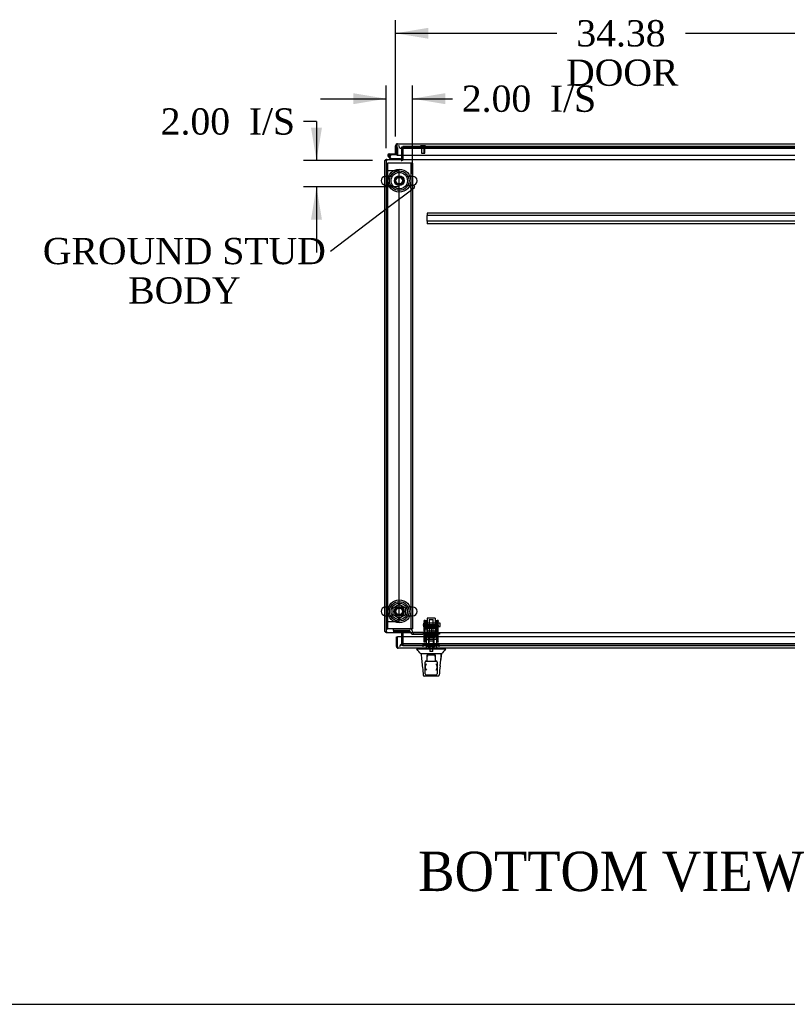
# Model space of a CAD drawing. Header units: inches. Extents: x 2 to 538, y -2 to 358.
# Tile 1 of 19: x 131 to 189, y 1 to 76. Entities that reach past the tile are written whole.
import ezdxf
from ezdxf import colors
from ezdxf.entities.mleader import LeaderData, LeaderLine
from ezdxf.enums import TextEntityAlignment as Align
from ezdxf.lldxf.tags import DXFTag
from ezdxf.math import Vec2, Vec3

# ---------------------------------------------------------------- set-up
doc = ezdxf.new("R2010")
doc.units = ezdxf.units.IN
doc.header["$MEASUREMENT"] = 0
for name, color, linetype in [('COM53964-5', 7, 'Continuous'), ('COM54746-78', 7, 'Continuous'), ('COM55914', 7, 'Continuous'), ('COM56676-2', 7, 'Continuous'), ('COM70220', 7, 'Continuous'), ('COM70449-6', 7, 'Continuous'), ('COM70838', 7, 'Continuous'), ('COM70839-6', 7, 'Continuous'), ('COM71197-5', 7, 'Continuous'), ('COM71198-6', 7, 'Continuous'), ('COM71199-6', 7, 'Continuous'), ('Default', 7, 'Continuous'), ('HAN13068', 7, 'Continuous'), ('HAN13068_NUT', 7, 'Continuous'), ('HAN13068_SCREW', 7, 'Continuous'), ('HAN_NUT', 7, 'Continuous'), ('NTS18024', 7, 'Continuous'), ('NTS18147', 7, 'Continuous'), ('ROL87452', 7, 'Continuous'), ('RVT17786', 7, 'Continuous'), ('RVT19000', 7, 'Continuous'), ('SCS86414', 7, 'Continuous'), ('SPC87322', 7, 'Continuous'), ('STD26122', 7, 'Continuous'), ('STD26258', 7, 'Continuous'), ('WAF25376', 7, 'Continuous'), ('WAF25377', 7, 'Continuous'), ('WAM254785', 7, 'Continuous'), ('WAM30038', 7, 'Continuous')]:
    doc.layers.add(name, color=color, linetype=linetype)
doc.styles.add('SEACAD_Times_New_Roman', font='times.ttf')
tags = doc.linetypes.add('HIDDEN2', pattern=[0.1875, 0.125, -0.0625]).pattern_tags.tags
tags[6:7] = [DXFTag(74, 4), DXFTag(75, 0), DXFTag(340, '0'), DXFTag(46, 0.0), DXFTag(50, 0.0), DXFTag(44, 0.0), DXFTag(45, 0.0)]
tags[4:5] = [DXFTag(74, 4), DXFTag(75, 0), DXFTag(340, '0'), DXFTag(46, 0.0), DXFTag(50, 0.0), DXFTag(44, 0.0), DXFTag(45, 0.0)]
doc.dimstyles.new('HAMMOND_(STH_-_540x360)', dxfattribs={"dimtxt": 2, "dimasz": 2.5, "dimexe": 1, "dimexo": 1, "dimgap": 0.5, "dimtad": 0, "dimtih": 1, "dimtoh": 1, "dimzin": 0, "dimdsep": 46, "dimtxsty": 'SEACAD_Times_New_Roman', "dimblk1": '_SE_FILLED', "dimblk2": '_SE_FILLED', "dimsah": 1, "dimcen": 1, "dimadec": 0, "dimazin": 0, "dimtfac": 0.8, "dimtofl": 0, "dimtmove": 0, "dimatfit": 3, "dimfxl": 1, "dimtolj": 1, "dimtzin": 0, "dimarcsym": 0})

# ---------------------------------------------------------------- blocks, each defined once
blk = doc.blocks.new('_SE_FILLED')
at = {"color": 0}
blk.add_line((0, 0), (-1, 0), dxfattribs=at)
blk.add_solid([(0, 0), (-1, -0.1665), (-1, 0.1665), (0, 0)], dxfattribs=at)
blk = doc.blocks.new('SE2')
at = {"layer": 'COM53964-5', "color": 7, "linetype": 'HIDDEN2'}
for p, q in [((158.687, 65.009), (158.825, 65.009)), ((158.825, 65.009), (159.549, 65.009)), ((159.549, 65.009), (159.687, 65.009)), ((159.687, 30.634), (159.687, 65.009)), ((158.687, 30.634), (158.825, 30.634)), ((158.825, 30.634), (159.549, 30.634)), ((159.549, 30.634), (159.687, 30.634))]:
    blk.add_line(p, q, dxfattribs=at)
at = {"layer": 'COM54746-78', "color": 7, "linetype": 'Continuous'}
for p, q in [((159.052, 65.851), (158.84, 66.063)), ((158.919, 66.266), (159.499, 66.266)), ((159.499, 66.204), (158.919, 66.204)), ((158.953, 66.037), (159.077, 65.913)), ((158.974, 66.154), (159.035, 66.16)), ((159.499, 66.754), (159.499, 66.754)), ((159.499, 66.266), (159.499, 66.268)), ((159.077, 65.913), (159.771, 65.913)), ((159.771, 65.913), (159.771, 65.851))]:
    blk.add_line(p, q, dxfattribs=at)
at = {"layer": 'COM54746-78', "color": 7, "linetype": 'HIDDEN2'}
for p, q in [((158.856, 66.137), (158.856, 66.162)), ((158.883, 66.108), (158.953, 66.037)), ((158.906, 66.212), (158.931, 66.212)), ((158.931, 66.087), (158.906, 66.087)), ((159.036, 66.149), (158.974, 66.149)), ((158.981, 66.162), (158.981, 66.137)), ((159.499, 66.754), (159.561, 66.754)), ((159.536, 66.204), (159.499, 66.204)), ((159.561, 66.754), (159.561, 66.229))]:
    blk.add_line(p, q, dxfattribs=at)
at = {"layer": 'COM54746-78', "color": 7, "linetype": 'Continuous'}
blk.add_circle((158.919, 66.149), 0.05, dxfattribs=at)
for radius, start, end in [(0.117, 90, 5.21591), (0.117, 227.60795, 287.02737), (0.055, 90, 5.21591), (0.055, 5.21591, 90), (0.117, 5.21591, 28.03984)]:
    blk.add_arc((158.919, 66.149), radius, start, end, dxfattribs=at)
at = {"layer": 'COM54746-78', "color": 7, "linetype": 'HIDDEN2'}
for centre, radius, start, end in [((158.906, 66.162), 0.05, 90, 180), ((158.906, 66.137), 0.05, 180, 270), ((158.919, 66.149), 0.117, 28.03984, 90), ((158.931, 66.162), 0.05, 0, 90), ((158.931, 66.137), 0.05, 270, 0), ((159.536, 66.229), 0.025, 270, 0)]:
    blk.add_arc(centre, radius, start, end, dxfattribs=at)
at = {"layer": 'COM55914', "color": 7, "linetype": 'HIDDEN2'}
for p, q in [((191.434, 61.756), (161.809, 61.756)), ((161.809, 61.756), (161.809, 61.713)), ((161.809, 61.713), (161.809, 61.611)), ((161.809, 61.611), (161.809, 61.568)), ((161.809, 61.131), (161.809, 61.568)), ((191.434, 61.568), (161.809, 61.568)), ((191.434, 61.131), (161.809, 61.131)), ((161.809, 61.131), (161.809, 61.088)), ((161.809, 61.088), (161.809, 60.986)), ((161.809, 60.986), (161.809, 60.943)), ((191.434, 60.943), (161.809, 60.943))]:
    blk.add_line(p, q, dxfattribs=at)
at = {"layer": 'COM56676-2', "color": 7, "linetype": 'HIDDEN2'}
for p, q in [((158.687, 65.571), (158.812, 65.571)), ((158.872, 65.571), (158.812, 65.571)), ((158.812, 30.071), (158.812, 65.571)), ((160.502, 65.571), (158.872, 65.571)), ((160.562, 65.571), (160.502, 65.571)), ((160.562, 65.571), (160.562, 30.071)), ((160.687, 65.571), (160.562, 65.571)), ((160.687, 65.571), (160.687, 30.071)), ((158.687, 30.071), (158.812, 30.071)), ((158.872, 30.071), (158.812, 30.071)), ((160.502, 30.071), (158.872, 30.071)), ((160.502, 30.071), (160.562, 30.071)), ((160.687, 30.071), (160.562, 30.071))]:
    blk.add_line(p, q, dxfattribs=at)
for centre in [(159.687, 64.227), (159.687, 31.415)]:
    blk.add_circle(centre, 0.375, dxfattribs=at)
at = {"layer": 'COM70220', "color": 7, "linetype": 'HIDDEN2'}
for p, q in [((159.889, 66.693), (160.139, 66.693)), ((160.139, 66.693), (193.044, 66.693)), ((160.2, 28.949), (159.95, 28.949)), ((193.105, 28.949), (160.2, 28.949))]:
    blk.add_line(p, q, dxfattribs=at)
for centre, start, end in [((159.889, 66.943), 180, 270), ((159.95, 28.699), 90, 180)]:
    blk.add_arc(centre, 0.25, start, end, dxfattribs=at)
at = {"layer": 'COM70449-6', "color": 7, "linetype": 'HIDDEN2'}
for p, q in [((159.967, 66.819), (159.967, 66.818)), ((193.277, 66.819), (159.967, 66.819)), ((159.937, 65.756), (159.937, 65.851)), ((159.967, 65.756), (159.967, 65.899)), ((159.937, 29.886), (159.937, 29.791)), ((159.967, 29.743), (159.967, 29.886)), ((159.967, 28.824), (159.967, 28.824)), ((159.967, 28.824), (193.277, 28.824))]:
    blk.add_line(p, q, dxfattribs=at)
at = {"layer": 'COM70838', "color": 7, "linetype": 'HIDDEN2'}
for p, q in [((159.237, 29.949), (159.237, 30.075)), ((160.482, 30.093), (159.362, 30.093)), ((159.237, 29.949), (159.237, 29.867)), ((160.482, 29.867), (159.237, 29.867)), ((160.482, 29.967), (159.362, 29.967)), ((160.482, 29.864), (160.482, 29.967)), ((160.607, 29.739), (160.607, 29.741)), ((160.667, 29.681), (160.765, 29.681)), ((160.675, 29.923), (160.675, 29.9)), ((160.765, 29.681), (160.765, 29.809)), ((160.765, 29.681), (161.478, 29.681)), ((161.478, 29.806), (160.792, 29.806)), ((161.478, 29.806), (161.566, 29.806)), ((161.566, 29.681), (161.478, 29.681)), ((161.566, 29.806), (162.104, 29.806)), ((162.622, 29.681), (161.566, 29.681)), ((162.14, 29.806), (162.622, 29.806)), ((162.622, 29.806), (162.747, 29.806)), ((162.747, 29.681), (162.622, 29.681)), ((162.747, 29.806), (162.747, 29.681))]:
    blk.add_line(p, q, dxfattribs=at)
for centre, radius, start, end in [((160.482, 29.9), 0.193, 0, 90), ((160.482, 29.739), 0.125, 0, 90), ((160.667, 29.741), 0.06, 180, 270), ((160.792, 29.923), 0.117, 180, 256.45544), ((160.792, 29.923), 0.117, 256.45544, 270)]:
    blk.add_arc(centre, radius, start, end, dxfattribs=at)
for centre, major_axis, start_param, end_param in [((159.362, 30.075), (-0.125, 0), 4.712389, 6.283185), ((159.362, 29.949), (0.125, 0), 1.570796, 3.141593)]:
    blk.add_ellipse(centre, major_axis=major_axis, ratio=0.145455, start_param=start_param, end_param=end_param, dxfattribs=at)
at = {"layer": 'COM70839-6', "color": 7, "linetype": 'HIDDEN2'}
for p, q in [((161.591, 30.638), (161.591, 30.715)), ((161.661, 30.715), (161.591, 30.715)), ((161.591, 30.638), (161.591, 30.378)), ((161.591, 30.215), (161.591, 30.378)), ((161.591, 29.084), (161.591, 30.215)), ((161.661, 30.715), (161.661, 30.638)), ((161.661, 30.378), (161.661, 30.638)), ((162.583, 30.395), (161.661, 30.395)), ((161.661, 30.378), (161.661, 30.215)), ((161.661, 30.33), (162.583, 30.33)), ((161.661, 29.084), (161.661, 30.215)), ((162.583, 30.638), (162.583, 30.715)), ((162.653, 30.715), (162.583, 30.715)), ((162.583, 30.638), (162.583, 30.378)), ((162.583, 30.215), (162.583, 30.378)), ((162.583, 29.084), (162.583, 30.215)), ((162.653, 30.715), (162.653, 30.638)), ((162.653, 30.378), (162.653, 30.638)), ((162.653, 30.378), (162.653, 30.215)), ((162.653, 29.084), (162.653, 30.215)), ((162.583, 29.536), (161.661, 29.536)), ((161.591, 29.075), (161.591, 29.084)), ((161.661, 29.075), (161.591, 29.075)), ((161.661, 29.084), (161.661, 29.075)), ((162.583, 29.075), (162.583, 29.084)), ((162.653, 29.075), (162.583, 29.075)), ((162.653, 29.084), (162.653, 29.075))]:
    blk.add_line(p, q, dxfattribs=at)
at = {"layer": 'COM71197-5', "color": 7, "linetype": 'HIDDEN2'}
for p, q in [((159.967, 66.818), (159.967, 65.899)), ((159.967, 29.743), (159.967, 28.824))]:
    blk.add_line(p, q, dxfattribs=at)
at = {"layer": 'COM71197-5', "color": 7, "linetype": 'Continuous'}
for p, q in [((158.592, 29.886), (158.592, 65.756)), ((158.687, 65.756), (158.592, 65.756)), ((158.592, 29.886), (158.687, 29.886))]:
    blk.add_line(p, q, dxfattribs=at)
for centre, radius, start, end in [((158.735, 65.708), 0.143, 109.61294, 160.38706), ((159.824, 65.899), 0.048, 270, 0), ((158.735, 29.934), 0.143, 199.61294, 250.38706), ((159.824, 29.743), 0.048, 0, 90)]:
    blk.add_arc(centre, radius, start, end, dxfattribs=at)
at = {"layer": 'COM71197-5', "color": 7, "linetype": 'HIDDEN2'}
for centre, radius, start, end in [((158.735, 65.708), 0.143, 90, 109.61294), ((158.735, 65.708), 0.048, 90, 180), ((159.824, 65.899), 0.143, 270, 0), ((158.735, 29.934), 0.048, 180, 270), ((158.735, 29.934), 0.143, 250.38706, 270), ((159.824, 29.743), 0.143, 0, 90)]:
    blk.add_arc(centre, radius, start, end, dxfattribs=at)
at = {"layer": 'COM71198-6', "color": 7, "linetype": 'HIDDEN2'}
for p, q in [((159.872, 66.163), (159.872, 66.818)), ((159.872, 66.818), (193.372, 66.818)), ((159.872, 28.824), (159.872, 29.479)), ((193.372, 28.824), (159.872, 28.824))]:
    blk.add_line(p, q, dxfattribs=at)
at = {"layer": 'COM71198-6', "color": 7, "linetype": 'Continuous'}
for p, q in [((159.872, 65.899), (159.872, 66.163)), ((158.687, 65.851), (194.557, 65.851)), ((158.687, 65.851), (158.687, 65.708)), ((158.687, 65.708), (158.687, 29.934)), ((159.872, 65.899), (159.872, 65.851)), ((158.687, 29.934), (158.687, 29.791)), ((194.557, 29.791), (158.687, 29.791)), ((159.872, 29.791), (159.872, 29.743)), ((159.872, 29.479), (159.872, 29.743))]:
    blk.add_line(p, q, dxfattribs=at)
at = {"layer": 'COM71199-6', "color": 7, "linetype": 'Continuous'}
for p, q in [((159.404, 66.268), (159.404, 66.895)), ((159.499, 66.958), (159.46, 67.009)), ((159.499, 66.895), (159.499, 67.009)), ((159.499, 66.958), (159.499, 66.895)), ((159.499, 66.895), (159.499, 66.163)), ((159.499, 66.895), (159.499, 66.895)), ((159.499, 66.268), (159.499, 66.895)), ((159.547, 67.038), (193.636, 67.038)), ((159.547, 67.038), (159.547, 67.038)), ((159.547, 67.038), (159.547, 67.038)), ((159.404, 66.268), (159.499, 66.268)), ((159.499, 66.163), (193.684, 66.163)), ((159.465, 29.479), (159.56, 29.479)), ((159.465, 28.747), (159.465, 29.479)), ((193.745, 29.479), (159.56, 29.479)), ((159.56, 28.747), (159.56, 29.479)), ((159.56, 28.747), (159.56, 29.479)), ((159.56, 28.684), (159.521, 28.634)), ((159.56, 28.747), (159.56, 28.747)), ((159.56, 28.747), (159.56, 28.634)), ((159.56, 28.747), (159.56, 28.684)), ((193.697, 28.604), (159.608, 28.604)), ((159.608, 28.604), (159.608, 28.604)), ((159.608, 28.604), (159.608, 28.604)), ((159.608, 28.604), (159.608, 28.604))]:
    blk.add_line(p, q, dxfattribs=at)
for centre, start, end in [((159.547, 66.895), 127.50359, 180), ((159.547, 66.895), 90.15607, 127.50359), ((159.547, 66.895), 90, 90.07617), ((159.608, 28.747), 180, 232.49641), ((159.608, 28.747), 232.49641, 269.84393), ((159.608, 28.747), 269.92383, 270)]:
    blk.add_arc(centre, 0.143, start, end, dxfattribs=at)
for points in [[(159.499, 67.009), (159.507, 67.018), (159.515, 67.026), (159.527, 67.033), (159.531, 67.035), (159.539, 67.038), (159.543, 67.038), (159.547, 67.038)], [(159.56, 28.634), (159.568, 28.624), (159.576, 28.617), (159.588, 28.609), (159.592, 28.607), (159.6, 28.605), (159.604, 28.604), (159.608, 28.604)]]:
    blk.add_open_spline(points, degree=3, knots=[0, 0, 0, 0, 0.5, 0.5, 0.75, 0.75, 1, 1, 1, 1], dxfattribs=at)
at = {"layer": 'HAN13068', "color": 7, "linetype": 'HIDDEN2'}
for p, q in [((161.992, 30.796), (161.962, 30.766)), ((162.282, 30.766), (161.962, 30.766)), ((161.962, 30.766), (161.962, 29.806)), ((161.992, 30.796), (162.252, 30.796)), ((162.282, 30.766), (162.252, 30.796)), ((162.282, 29.806), (162.282, 30.766)), ((161.726, 29.306), (161.922, 29.306)), ((161.726, 29.306), (161.726, 28.604)), ((161.922, 29.306), (162.322, 29.306)), ((161.922, 29.306), (161.922, 28.604)), ((161.962, 29.431), (161.962, 29.306)), ((161.962, 29.431), (162.122, 29.431)), ((162.122, 29.431), (162.282, 29.431)), ((162.282, 29.431), (162.282, 29.306)), ((162.322, 29.306), (162.517, 29.306)), ((162.322, 29.306), (162.322, 28.604)), ((162.517, 29.306), (162.517, 28.604)), ((161.959, 28.729), (161.959, 28.604)), ((162.284, 28.604), (162.284, 28.729))]:
    blk.add_line(p, q, dxfattribs=at)
at = {"layer": 'HAN13068', "color": 7, "linetype": 'Continuous'}
for p, q in [((161.032, 28.604), (161.032, 28.521)), ((161.384, 28.524), (161.032, 28.524)), ((161.863, 28.524), (161.384, 28.524)), ((162.012, 28.524), (161.863, 28.524)), ((162.063, 28.524), (162.012, 28.524)), ((162.181, 28.524), (162.063, 28.524)), ((162.628, 28.524), (162.181, 28.524)), ((162.86, 28.524), (162.628, 28.524)), ((163.212, 28.524), (162.86, 28.524)), ((163.212, 28.521), (163.212, 28.604)), ((161.655, 28.169), (161.332, 28.169)), ((161.765, 28.169), (161.655, 28.169)), ((162.063, 28.169), (161.765, 28.169)), ((161.822, 28.06), (161.822, 28.101)), ((161.822, 27.629), (161.822, 28.06)), ((161.852, 28.104), (162.037, 28.104)), ((162.037, 28.104), (162.207, 28.104)), ((162.181, 28.169), (162.063, 28.169)), ((162.221, 28.169), (162.181, 28.169)), ((162.207, 28.104), (162.392, 28.104)), ((162.313, 28.169), (162.221, 28.169)), ((162.381, 28.169), (162.313, 28.169)), ((162.589, 28.169), (162.381, 28.169)), ((162.422, 28.101), (162.422, 28.06)), ((162.422, 28.06), (162.422, 27.629)), ((162.701, 28.169), (162.589, 28.169)), ((162.901, 28.169), (162.701, 28.169)), ((161.667, 27.132), (161.667, 27.539)), ((161.667, 26.659), (161.667, 27.132)), ((161.727, 27.629), (161.757, 27.629)), ((161.757, 27.629), (162.487, 27.629)), ((162.487, 27.629), (162.517, 27.629)), ((162.577, 27.539), (162.577, 27.132)), ((162.577, 27.132), (162.577, 26.659)), ((161.517, 26.543), (161.517, 26.545)), ((162.668, 26.489), (161.576, 26.489)), ((161.757, 26.569), (162.487, 26.569)), ((162.728, 26.545), (162.728, 26.543))]:
    blk.add_line(p, q, dxfattribs=at)
for centre, radius, start, end in [((148.916, 17.98), 16.062, 39.37458, 41.03271), ((167.004, 24.892), 5.251, 136.23343, 141.38274), ((223.376, 34.214), 62.32, 185.56591, 186.52159), ((146.987, 29.166), 15.93, 353.14764, 356.4108), ((161.757, 27.539), 0.09, 90, 180), ((161.727, 27.569), 0.06, 90, 180), ((161.708, 27.132), 0.0411, 180.00256, 181.65357), ((161.926, 27.14), 0.259, 182.09806, 229.28506), ((162.487, 27.539), 0.09, 0, 90), ((162.318, 27.14), 0.259, 310.71494, 357.90194), ((162.517, 27.569), 0.06, 0, 90), ((162.536, 27.132), 0.0411, 358.34643, 359.99744), ((161.576, 26.549), 0.06, 185.57576, 270.00893), ((161.757, 26.659), 0.09, 180, 270), ((162.487, 26.659), 0.09, 270, 360), ((162.668, 26.549), 0.06, 269.99247, 354.0071)]:
    blk.add_arc(centre, radius, start, end, dxfattribs=at)
for points, knots in [([(161.822, 28.101), (161.822, 28.101), (161.823, 28.102), (161.826, 28.103), (161.828, 28.104), (161.836, 28.104), (161.844, 28.104), (161.852, 28.104)], [0, 0, 0, 0, 0.25, 0.25, 0.5, 0.5, 1, 1, 1, 1]), ([(161.852, 27.979), (161.845, 27.993), (161.838, 28.007), (161.83, 28.028), (161.827, 28.035), (161.823, 28.048), (161.822, 28.054), (161.822, 28.06)], [0, 0, 0, 0, 0.5, 0.5, 0.75, 0.75, 1, 1, 1, 1]), ([(162.392, 28.104), (162.396, 28.104), (162.4, 28.104), (162.407, 28.104), (162.41, 28.104), (162.416, 28.104), (162.418, 28.103), (162.421, 28.102), (162.422, 28.101), (162.422, 28.101)], [0, 0, 0, 0, 0.25, 0.25, 0.5, 0.5, 0.75, 0.75, 1, 1, 1, 1]), ([(162.422, 28.06), (162.422, 28.054), (162.421, 28.048), (162.417, 28.035), (162.414, 28.028), (162.406, 28.007), (162.399, 27.993), (162.392, 27.979)], [0, 0, 0, 0, 0.25, 0.25, 0.5, 0.5, 1, 1, 1, 1]), ([(161.667, 27.131), (161.667, 27.153), (161.671, 27.175), (161.68, 27.21), (161.683, 27.222), (161.69, 27.246), (161.694, 27.257), (161.707, 27.293), (161.716, 27.317), (161.731, 27.353), (161.736, 27.366), (161.747, 27.39), (161.752, 27.402), (161.757, 27.414)], [0, 0, 0, 0, 0.25, 0.25, 0.375, 0.375, 0.5, 0.5, 0.75, 0.75, 0.875, 0.875, 1, 1, 1, 1]), ([(162.487, 27.414), (162.492, 27.402), (162.497, 27.39), (162.507, 27.366), (162.513, 27.353), (162.527, 27.317), (162.537, 27.293), (162.549, 27.257), (162.553, 27.246), (162.561, 27.222), (162.564, 27.21), (162.573, 27.175), (162.577, 27.153), (162.577, 27.131)], [0, 0, 0, 0, 0.125, 0.125, 0.25, 0.25, 0.5, 0.5, 0.625, 0.625, 0.75, 0.75, 1, 1, 1, 1])]:
    blk.add_open_spline(points, degree=3, knots=knots, dxfattribs=at)
for points in [[(162.897, 28.169), (162.882, 28.026), (162.867, 27.884), (162.853, 27.741)], [(161.459, 27.135), (161.479, 26.939), (161.498, 26.742), (161.517, 26.545)], [(162.803, 27.266), (162.778, 27.025), (162.753, 26.785), (162.728, 26.545)]]:
    blk.add_open_spline(points, degree=3, dxfattribs=at)
at = {"layer": 'HAN13068_NUT', "color": 7, "linetype": 'HIDDEN2'}
for p, q in [((161.789, 30.181), (161.789, 30.131)), ((161.789, 30.131), (161.956, 30.131)), ((161.789, 30.131), (161.789, 29.806)), ((161.819, 30.211), (162.424, 30.211)), ((161.956, 30.131), (162.122, 30.131)), ((162.122, 30.131), (162.288, 30.131)), ((162.122, 30.131), (162.122, 29.806)), ((162.288, 30.131), (162.454, 30.131)), ((162.454, 30.131), (162.454, 30.181)), ((162.454, 30.131), (162.454, 29.806))]:
    blk.add_line(p, q, dxfattribs=at)
for centre, start, end in [((161.819, 30.181), 90, 180), ((162.424, 30.181), 0, 90)]:
    blk.add_arc(centre, 0.03, start, end, dxfattribs=at)
at = {"layer": 'HAN13068_SCREW', "color": 7, "linetype": 'HIDDEN2'}
for p, q in [((162.384, 28.799), (161.859, 28.799)), ((161.859, 28.799), (161.859, 28.729)), ((162.384, 28.729), (161.859, 28.729)), ((162.011, 28.936), (161.9, 28.936)), ((161.9, 28.936), (161.9, 28.799)), ((162.006, 28.729), (162.006, 28.354)), ((162.233, 28.936), (162.011, 28.936)), ((162.011, 28.936), (162.011, 28.799)), ((162.344, 28.936), (162.233, 28.936)), ((162.233, 28.936), (162.233, 28.799)), ((162.238, 28.354), (162.238, 28.729)), ((162.344, 28.936), (162.344, 28.799)), ((162.384, 28.729), (162.384, 28.799)), ((162.238, 28.354), (162.006, 28.354))]:
    blk.add_line(p, q, dxfattribs=at)
at = {"layer": 'HAN_NUT', "color": 7, "linetype": 'HIDDEN2'}
for p, q in [((161.816, 28.914), (161.51, 28.914)), ((161.51, 28.699), (161.51, 28.914)), ((162.428, 28.914), (161.816, 28.914)), ((161.816, 28.699), (161.816, 28.914)), ((162.734, 28.914), (162.428, 28.914)), ((162.428, 28.699), (162.428, 28.914)), ((162.734, 28.699), (162.734, 28.914))]:
    blk.add_line(p, q, dxfattribs=at)
at = {"layer": 'NTS18024', "color": 7, "linetype": 'HIDDEN2'}
for p, q in [((159.222, 31.678), (159.687, 31.95)), ((159.222, 31.152), (159.222, 31.678)), ((159.687, 31.95), (160.152, 31.678)), ((160.152, 31.678), (160.152, 31.152)), ((159.683, 30.878), (159.222, 31.152)), ((160.152, 31.152), (159.683, 30.878))]:
    blk.add_line(p, q, dxfattribs=at)
blk.add_circle((159.687, 31.415), 0.263, dxfattribs=at)
at = {"layer": 'NTS18147', "color": 7, "linetype": 'HIDDEN2'}
for p, q in [((161.659, 29.67), (161.659, 29.732)), ((161.722, 29.732), (161.659, 29.732)), ((161.722, 29.732), (161.659, 29.732)), ((161.727, 29.67), (161.659, 29.67)), ((161.659, 29.67), (161.659, 29.607)), ((161.727, 29.67), (161.659, 29.67)), ((161.659, 29.607), (161.727, 29.607)), ((161.659, 29.607), (161.727, 29.607)), ((161.659, 29.607), (161.659, 29.607)), ((161.722, 29.67), (161.722, 29.732)), ((161.727, 29.607), (161.727, 29.67)), ((161.727, 29.607), (162.054, 29.607)), ((161.727, 29.607), (162.054, 29.607)), ((161.727, 29.607), (161.727, 29.607)), ((161.922, 29.732), (161.89, 29.732)), ((161.922, 29.732), (161.89, 29.732)), ((161.902, 29.607), (161.902, 29.169)), ((162.19, 29.67), (162.054, 29.67)), ((162.054, 29.67), (162.054, 29.607)), ((162.19, 29.67), (162.054, 29.67)), ((162.054, 29.607), (162.19, 29.607)), ((162.054, 29.607), (162.19, 29.607)), ((162.054, 29.607), (162.054, 29.607)), ((162.19, 29.607), (162.19, 29.67)), ((162.19, 29.607), (162.517, 29.607)), ((162.19, 29.607), (162.517, 29.607)), ((162.19, 29.607), (162.19, 29.607)), ((162.353, 29.732), (162.322, 29.732)), ((162.353, 29.732), (162.322, 29.732)), ((162.342, 29.169), (162.342, 29.607)), ((162.585, 29.67), (162.517, 29.67)), ((162.517, 29.67), (162.517, 29.607)), ((162.585, 29.67), (162.517, 29.67)), ((162.517, 29.607), (162.585, 29.607)), ((162.517, 29.607), (162.585, 29.607)), ((162.517, 29.607), (162.517, 29.607)), ((162.522, 29.67), (162.522, 29.732)), ((162.585, 29.732), (162.522, 29.732)), ((162.585, 29.732), (162.522, 29.732)), ((162.585, 29.67), (162.585, 29.732)), ((162.585, 29.607), (162.585, 29.67)), ((162.585, 29.607), (162.585, 29.607)), ((161.902, 29.169), (162.342, 29.169)), ((161.902, 29.169), (162.342, 29.169)), ((161.902, 29.169), (161.902, 29.169)), ((162.342, 29.169), (162.342, 29.169))]:
    blk.add_line(p, q, dxfattribs=at)
for centre, start_param, end_param in [((161.89, 29.413), 2.506883, 3.776302), ((161.89, 29.413), 2.506883, 3.776302), ((161.922, 29.413), 2.506883, 3.141593), ((161.922, 29.413), 2.506883, 3.141593), ((162.322, 29.413), 3.141593, 3.776302), ((162.353, 29.413), 2.506883, 3.776302), ((162.353, 29.413), 3.141593, 3.776302)]:
    blk.add_ellipse(centre, major_axis=(0, -0.318), ratio=0.866025, start_param=start_param, end_param=end_param, dxfattribs=at)
at = {"layer": 'ROL87452', "color": 7, "linetype": 'HIDDEN2'}
for p, q in [((161.809, 30.886), (161.809, 29.886)), ((162.434, 30.886), (161.809, 30.886)), ((162.434, 30.886), (162.434, 29.886))]:
    blk.add_line(p, q, dxfattribs=at)
at = {"layer": 'RVT17786', "color": 7, "linetype": 'HIDDEN2'}
for p, q in [((162.801, 30.511), (161.591, 30.511)), ((161.591, 30.261), (162.801, 30.261)), ((162.801, 30.261), (162.801, 30.511))]:
    blk.add_line(p, q, dxfattribs=at)
blk.add_arc((161.824, 30.386), 0.318, 137.12909, 222.87091, dxfattribs=at)
at = {"layer": 'RVT19000', "color": 7, "linetype": 'HIDDEN2'}
for p, q in [((161.809, 29.919), (162.434, 29.919)), ((161.809, 29.886), (161.809, 29.806)), ((161.927, 29.806), (161.927, 29.681)), ((161.981, 29.681), (161.981, 29.469)), ((161.981, 29.469), (162.262, 29.469)), ((162.104, 29.806), (162.14, 29.806)), ((162.262, 29.469), (162.262, 29.681)), ((162.317, 29.681), (162.317, 29.806)), ((162.434, 29.806), (162.434, 29.886))]:
    blk.add_line(p, q, dxfattribs=at)
at = {"layer": 'SCS86414', "color": 7, "linetype": 'HIDDEN2'}
for p, q in [((159.157, 64.558), (158.651, 64.558)), ((160.723, 64.558), (160.217, 64.558)), ((158.651, 63.896), (159.157, 63.896)), ((160.217, 63.896), (160.723, 63.896)), ((159.157, 31.746), (158.651, 31.746)), ((160.723, 31.746), (160.217, 31.746)), ((158.651, 31.084), (159.157, 31.084)), ((160.217, 31.084), (160.723, 31.084))]:
    blk.add_line(p, q, dxfattribs=at)
for centre, radius in [((159.687, 64.227), 0.625), ((159.687, 64.227), 0.312), ((159.687, 64.227), 0.252), ((159.687, 31.415), 0.625), ((159.687, 31.415), 0.312), ((159.687, 31.415), 0.252)]:
    blk.add_circle(centre, radius, dxfattribs=at)
at = {"layer": 'SCS86414', "color": 7, "linetype": 'Continuous'}
for centre in [(158.651, 64.227), (158.651, 31.415)]:
    blk.add_arc(centre, 0.331, 100.31318, 259.68682, dxfattribs=at)
at = {"layer": 'SCS86414', "color": 7, "linetype": 'HIDDEN2'}
for centre, start, end in [((158.651, 64.227), 90, 100.31318), ((160.723, 64.227), 270, 90), ((158.651, 64.227), 259.68682, 270), ((158.651, 31.415), 90, 100.31318), ((160.723, 31.415), 270, 90), ((158.651, 31.415), 259.68682, 270)]:
    blk.add_arc(centre, 0.331, start, end, dxfattribs=at)
at = {"layer": 'SPC87322', "color": 7, "linetype": 'HIDDEN2'}
for p, q in [((161.729, 29.681), (161.729, 29.306)), ((161.884, 29.806), (161.884, 29.681)), ((161.894, 29.806), (161.894, 29.681)), ((162.349, 29.806), (162.349, 29.681)), ((162.359, 29.806), (162.359, 29.681)), ((162.514, 29.306), (162.514, 29.681))]:
    blk.add_line(p, q, dxfattribs=at)
at = {"layer": 'STD26122', "color": 7, "linetype": 'HIDDEN2'}
for p, q in [((161.972, 29.699), (161.937, 29.664)), ((162.307, 29.664), (161.937, 29.664)), ((161.937, 29.664), (161.937, 28.699)), ((161.972, 29.699), (162.272, 29.699)), ((162.307, 29.664), (162.272, 29.699)), ((162.307, 28.699), (162.307, 29.664))]:
    blk.add_line(p, q, dxfattribs=at)
at = {"layer": 'STD26258', "color": 7, "linetype": 'HIDDEN2'}
for p, q in [((161.343, 66.943), (161.343, 66.912)), ((161.343, 66.912), (161.655, 66.912)), ((161.374, 66.912), (161.374, 66.318)), ((161.405, 66.318), (161.405, 66.912)), ((161.593, 66.318), (161.593, 66.912)), ((161.624, 66.318), (161.624, 66.912)), ((161.655, 66.912), (161.655, 66.943)), ((161.374, 66.318), (161.624, 66.318))]:
    blk.add_line(p, q, dxfattribs=at)
blk.add_circle((160.687, 63.756), 0.156, dxfattribs=at)
at = {"layer": 'WAF25376', "color": 7, "linetype": 'HIDDEN2'}
for p, q in [((161.685, 30.071), (161.685, 30.701)), ((161.785, 30.701), (161.685, 30.701)), ((161.685, 30.071), (161.785, 30.071)), ((161.785, 30.071), (161.785, 30.701)), ((162.459, 30.071), (162.459, 30.701)), ((162.559, 30.701), (162.459, 30.701)), ((162.459, 30.071), (162.559, 30.071)), ((162.559, 30.071), (162.559, 30.701))]:
    blk.add_line(p, q, dxfattribs=at)
at = {"layer": 'WAF25377', "color": 7, "linetype": 'HIDDEN2'}
for centre, radius in [((159.687, 64.227), 0.875), ((159.687, 64.227), 0.34), ((159.687, 31.415), 0.875), ((159.687, 31.415), 0.34)]:
    blk.add_circle(centre, radius, dxfattribs=at)
at = {"layer": 'WAM254785', "color": 7, "linetype": 'HIDDEN2'}
for centre, radius in [((159.687, 64.227), 0.75), ((159.687, 64.227), 0.312), ((159.687, 31.415), 0.75), ((159.687, 31.415), 0.312)]:
    blk.add_circle(centre, radius, dxfattribs=at)
at = {"layer": 'WAM30038', "color": 7, "linetype": 'HIDDEN2'}
for p, q in [((162.497, 29.482), (161.747, 29.482)), ((161.747, 29.482), (161.747, 29.458)), ((162.497, 29.482), (161.747, 29.482)), ((162.497, 29.458), (161.747, 29.458)), ((162.497, 29.458), (161.747, 29.458)), ((161.747, 29.458), (161.747, 29.458)), ((161.948, 29.394), (161.894, 29.394)), ((161.948, 29.394), (161.894, 29.394)), ((161.92, 29.439), (161.948, 29.394)), ((161.92, 29.439), (161.948, 29.394)), ((161.961, 29.41), (161.936, 29.449)), ((161.973, 29.394), (161.945, 29.439)), ((161.973, 29.394), (161.945, 29.439)), ((161.948, 29.394), (161.961, 29.41)), ((161.948, 29.394), (161.961, 29.41)), ((162.104, 29.394), (161.973, 29.394)), ((162.104, 29.394), (161.973, 29.394)), ((162.104, 29.439), (162.104, 29.394)), ((162.139, 29.394), (162.139, 29.439)), ((162.271, 29.394), (162.139, 29.394)), ((162.271, 29.394), (162.139, 29.394)), ((162.299, 29.439), (162.271, 29.394)), ((162.299, 29.439), (162.271, 29.394)), ((162.307, 29.448), (162.283, 29.41)), ((162.283, 29.41), (162.296, 29.394)), ((162.283, 29.41), (162.296, 29.394)), ((162.296, 29.394), (162.324, 29.439)), ((162.296, 29.394), (162.324, 29.439)), ((162.35, 29.394), (162.296, 29.394)), ((162.35, 29.394), (162.296, 29.394)), ((162.497, 29.458), (162.497, 29.482)), ((162.497, 29.458), (162.497, 29.458))]:
    blk.add_line(p, q, dxfattribs=at)
for centre, radius, start, end in [((161.219, 28.873), 0.85, 41.70584, 43.44931), ((162.122, 29.44), 0.0181, 91.77183, 183.07302), ((162.121, 29.439), 0.0182, 357.1609, 87.99424), ((163.028, 28.87), 0.854, 136.55474, 138.29011)]:
    blk.add_arc(centre, radius, start, end, dxfattribs=at)
for points, knots in [([(161.894, 29.394), (161.882, 29.407), (161.871, 29.419), (161.859, 29.432), (161.857, 29.434), (161.856, 29.436), (161.854, 29.439)], [0, 0, 0, 0, 0.858552, 0.858552, 0.858552, 1, 1, 1, 1]), ([(161.915, 29.452), (161.915, 29.452), (161.915, 29.451), (161.915, 29.447), (161.917, 29.443), (161.92, 29.439)], [0.4389304, 0.4389304, 0.4389304, 0.4389304, 0.5, 0.5, 1, 1, 1, 1]), ([(161.945, 29.439), (161.943, 29.441), (161.942, 29.443), (161.938, 29.447), (161.936, 29.449), (161.932, 29.453), (161.929, 29.454), (161.924, 29.457), (161.922, 29.458), (161.92, 29.458)], [0, 0, 0, 0, 0.25, 0.25, 0.5, 0.5, 0.75, 0.75, 1, 1, 1, 1]), ([(162.324, 29.458), (162.322, 29.458), (162.319, 29.457), (162.315, 29.454), (162.312, 29.453), (162.306, 29.447), (162.302, 29.443), (162.299, 29.439)], [0, 0, 0, 0, 0.25, 0.25, 0.5, 0.5, 1, 1, 1, 1]), ([(162.324, 29.439), (162.325, 29.441), (162.326, 29.443), (162.328, 29.447), (162.329, 29.449), (162.329, 29.451), (162.329, 29.452), (162.329, 29.452)], [0, 0, 0, 0, 0.25, 0.25, 0.5, 0.5, 0.5626015, 0.5626015, 0.5626015, 0.5626015]), ([(162.39, 29.439), (162.388, 29.436), (162.386, 29.434), (162.385, 29.432), (162.373, 29.419), (162.362, 29.407), (162.35, 29.394)], [0, 0, 0, 0, 0.141448, 0.141448, 0.141448, 1, 1, 1, 1])]:
    blk.add_open_spline(points, degree=3, knots=knots, dxfattribs=at)
blk = doc.blocks.new('DMBLK4485')
at = {"layer": 'Default', "linetype": 'Continuous'}
for points in [[(156.187, 70.892), (156.187, 70.058), (158.687, 70.475)], [(163.187, 70.892), (160.687, 70.475), (163.187, 70.058)]]:
    blk.add_hatch(color=7, dxfattribs=at).paths.add_polyline_path(points)
at = {"layer": 'Default', "color": 7, "linetype": 'Continuous'}
for p, q in [((158.687, 66.708), (158.687, 71.475)), ((160.687, 64.756), (160.687, 71.475)), ((153.687, 70.475), (158.687, 70.475)), ((160.687, 70.475), (162.755, 70.475)), ((162.755, 70.475), (163.755, 70.475))]:
    blk.add_line(p, q, dxfattribs=at)
at = {"layer": 'Default', "color": 7, "linetype": 'Continuous', "style": 'SEACAD_Times_New_Roman'}
for s, p in [('2.00', (164.455, 71.475)), ('I/S', (171.163, 71.475))]:
    blk.add_text(s, height=2, dxfattribs=at).set_placement(p, align=Align.TOP_LEFT)
blk = doc.blocks.new('DMBLK4486')
at = {"layer": 'Default', "linetype": 'Continuous'}
for points in [[(152.963, 68.256), (153.379, 65.756), (153.796, 68.256)], [(152.963, 61.256), (153.796, 61.256), (153.379, 63.756)]]:
    blk.add_hatch(color=7, dxfattribs=at).paths.add_polyline_path(points)
at = {"layer": 'Default', "color": 7, "linetype": 'Continuous'}
for p, q in [((153.379, 68.739), (152.379, 68.739)), ((153.379, 68.739), (153.379, 65.756)), ((157.639, 65.756), (152.379, 65.756)), ((159.687, 63.756), (152.379, 63.756)), ((153.379, 63.756), (153.379, 58.756))]:
    blk.add_line(p, q, dxfattribs=at)
at = {"layer": 'Default', "color": 7, "linetype": 'Continuous', "style": 'SEACAD_Times_New_Roman'}
for s, p in [('2.00', (141.512, 69.739)), ('I/S', (148.22, 69.739))]:
    blk.add_text(s, height=2, dxfattribs=at).set_placement(p, align=Align.TOP_LEFT)
blk = doc.blocks.new('DMBLK4487')
at = {"layer": 'Default', "linetype": 'Continuous'}
for points in [[(161.904, 75.874), (159.404, 75.457), (161.904, 75.041)], [(191.279, 75.874), (191.279, 75.041), (193.779, 75.457)]]:
    blk.add_hatch(color=7, dxfattribs=at).paths.add_polyline_path(points)
at = {"layer": 'Default', "color": 7, "linetype": 'Continuous'}
for p, q in [((159.404, 67.582), (159.404, 76.457)), ((193.779, 67.529), (193.779, 76.457)), ((159.404, 75.457), (171.697, 75.457)), ((181.486, 75.457), (193.779, 75.457))]:
    blk.add_line(p, q, dxfattribs=at)
at = {"layer": 'Default', "color": 7, "linetype": 'Continuous', "style": 'SEACAD_Times_New_Roman'}
for s, p in [('34.38', (173.179, 76.457)), ('DOOR', (172.397, 73.457))]:
    blk.add_text(s, height=2, dxfattribs=at).set_placement(p, align=Align.TOP_LEFT)
blk = doc.blocks.new('BORDER')
at = {"layer": 'Default', "color": 7, "linetype": 'Continuous'}
blk.add_line((-41.86, 0), (0, 0), dxfattribs=at)

msp = doc.modelspace()

# ---------------------------------------------------------------- block references
at = {"layer": 'Default', "color": 7, "xscale": 12.8, "yscale": 12.8, "zscale": 12.8}
msp.add_blockref('BORDER', (537.834, 1.476), dxfattribs=at)
at = {"layer": 'Default'}
msp.add_blockref('SE2', (0, 0), dxfattribs=at)

# ---------------------------------------------------------------- texts
at = {"layer": 'Default', "color": 7, "linetype": 'Continuous', "style": 'SEACAD_Times_New_Roman'}
msp.add_text('BOTTOM VIEW', height=3, dxfattribs=at).set_placement((161.123, 13.107), align=Align.TOP_LEFT)

# ---------------------------------------------------------------- dimensions: what is measured, and where the dimension line sits
at = {"layer": 'Default', "color": 7, "linetype": 'Continuous'}
dim = msp.add_linear_dim(base=(159.404, 75.457), p1=(159.404, 66.582), p2=(193.779, 66.529), angle=359.91249, text='\\A1;<>\\PDOOR', dimstyle='HAMMOND_(STH_-_540x360)', dxfattribs=at)
dim.commit()
dim.dimension.update_dxf_attribs({"geometry": 'DMBLK4487', "text_midpoint": (176.591, 75.457), "dimtype": 161})
dim = msp.add_linear_dim(base=(160.687, 70.475), p1=(158.687, 65.708), p2=(160.687, 63.756), text='\\A1;<> I/S', dimstyle='HAMMOND_(STH_-_540x360)', override={"dimtmove": 1}, dxfattribs=at)
dim.commit()
dim.dimension.update_dxf_attribs({"geometry": 'DMBLK4485', "text_midpoint": (163.755, 70.475), "dimtype": 160})
dim = msp.add_linear_dim(base=(153.379, 63.756), p1=(158.639, 65.756), p2=(160.687, 63.756), angle=90, text='\\A1;<> I/S', dimstyle='HAMMOND_(STH_-_540x360)', override={"dimtmove": 1}, dxfattribs=at)
dim.commit()
dim.dimension.update_dxf_attribs({"geometry": 'DMBLK4486', "text_midpoint": (152.379, 68.739), "dimtype": 160})

# ---------------------------------------------------------------- leaders
ml = msp.add_multileader_mtext('Standard', dxfattribs=at)
ml.set_content('{\\pxsm0.9;\\fTimes New Roman|b0||i0||c0|p34;\\W1.;GROUND STUD\\PBODY\\P}', color=7)
ml.set_leader_properties()
ml.set_arrow_properties(name='_SE_FILLED')
ml.build(insert=Vec2(0, 0))
ml.multileader.update_dxf_attribs({"dogleg_length": 0, "arrow_head_size": 2.5})
ctx = ml.context
ctx.base_point, ctx.char_height, ctx.arrow_head_size, ctx.landing_gap_size = Vec3(132.782, 57.934), 2, 2.5, 0.7
ctx.text_align_type = 1
notes = []
notes.append((ctx, [(0, (1, 1, 0), (154.453, 58.844), (-1, 0), 0, [(0, [(160.813, 63.664)], 0, [])])]))
ctx.mtext.insert, ctx.mtext.alignment = Vec3(143.313, 59.866), 2
for ctx, leaders in notes:
    for number, flags, end, landing, length, lines in leaders:
        leader = LeaderData()
        leader.index, (leader.has_last_leader_line, leader.has_dogleg_vector, leader.attachment_direction) = number, flags
        leader.last_leader_point, leader.dogleg_vector, leader.dogleg_length = Vec3(end), Vec3(landing), length
        for number, points, colour, breaks in lines:
            line = LeaderLine()
            line.index, line.vertices, line.color, line.breaks = number, Vec3.list(points), colors.encode_raw_color(colour), breaks
            leader.lines.append(line)
        ctx.leaders.append(leader)

doc.saveas('drawing.dxf')
